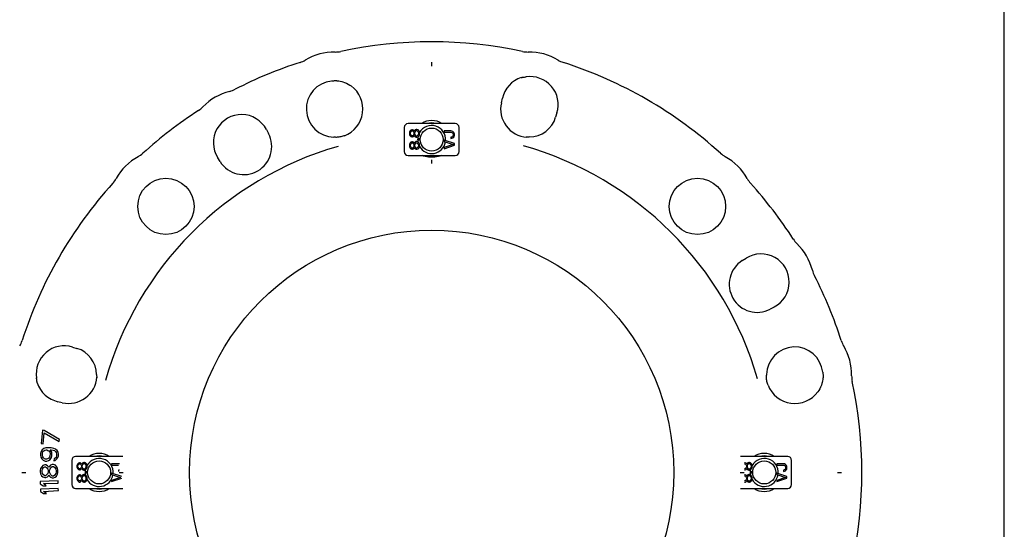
# Model space of a CAD drawing. Header units: inches. Extents: x 0 to 22, y 0 to 17.
# Tile 9 of 10: x 14.4 to 22, y 5.3 to 9.3. Entities that reach past the tile are written whole.
import ezdxf

# ---------------------------------------------------------------- set-up
doc = ezdxf.new("R2010")
doc.units = ezdxf.units.IN
doc.header["$LTSCALE"] = 1.21
doc.header["$MEASUREMENT"] = 0
doc.layers.get('0').update_dxf_attribs({"linetype": 'CONTINUOUS'})

msp = doc.modelspace()

# ---------------------------------------------------------------- linework, layer by layer
at = {"color": 7, "linetype": 'CONTINUOUS'}
for p, q in [((22, 0), (22, 17)), ((17.5765, 8.9157), (17.5765, 8.945)), ((18.2672, 8.8265), (18.27, 8.8271)), ((18.2672, 8.8265), (18.2672, 8.8265)), ((18.279, 8.829), (18.279, 8.829)), ((18.3012, 8.8319), (18.3053, 8.8324)), ((16.8039, 8.8002), (16.809, 8.8009)), ((16.8087, 8.8009), (16.809, 8.8009)), ((16.8215, 8.8027), (16.8255, 8.8032)), ((16.8238, 8.803), (16.8277, 8.8031)), ((16.8404, 8.803), (16.8404, 8.803)), ((18.1146, 8.6331), (18.1223, 8.6667)), ((18.5444, 8.5537), (18.5342, 8.5208)), ((17.7586, 8.4717), (17.3944, 8.4717)), ((16.2998, 8.4259), (16.3159, 8.3954)), ((17.3649, 8.4421), (17.3649, 8.2551)), ((17.4059, 8.4077), (17.4043, 8.3995)), ((17.4043, 8.3995), (17.4043, 8.393)), ((17.4043, 8.393), (17.4059, 8.3848)), ((17.411, 8.4159), (17.4059, 8.4077)), ((17.4059, 8.3848), (17.411, 8.3766)), ((17.416, 8.4208), (17.411, 8.4159)), ((17.411, 8.3766), (17.416, 8.3716)), ((17.4126, 8.3995), (17.4143, 8.4061)), ((17.4126, 8.393), (17.4126, 8.3995)), ((17.4143, 8.3864), (17.4126, 8.393)), ((17.4143, 8.4061), (17.4193, 8.4126)), ((17.4193, 8.3798), (17.4143, 8.3864)), ((17.4244, 8.4241), (17.416, 8.4208)), ((17.416, 8.3716), (17.4244, 8.3684)), ((17.4193, 8.4126), (17.4244, 8.4159)), ((17.4244, 8.3766), (17.4193, 8.3798)), ((17.4294, 8.4241), (17.4244, 8.4241)), ((17.4244, 8.4159), (17.4277, 8.4159)), ((17.4277, 8.3766), (17.4244, 8.3766)), ((17.4244, 8.3684), (17.4294, 8.3684)), ((17.4277, 8.4159), (17.4327, 8.4126)), ((17.4327, 8.3798), (17.4277, 8.3766)), ((17.4361, 8.4208), (17.4294, 8.4241)), ((17.4294, 8.3684), (17.4361, 8.3716)), ((17.4327, 8.4126), (17.4378, 8.4061)), ((17.4378, 8.3864), (17.4327, 8.3798)), ((17.4411, 8.4159), (17.4361, 8.4208)), ((17.4361, 8.3716), (17.4411, 8.3766)), ((17.4378, 8.4061), (17.4395, 8.3995)), ((17.4395, 8.393), (17.4378, 8.3864)), ((17.4395, 8.3995), (17.4395, 8.393)), ((17.4428, 8.4126), (17.4411, 8.4159)), ((17.4411, 8.3766), (17.4428, 8.3798)), ((17.4445, 8.4159), (17.4428, 8.4126)), ((17.4428, 8.3798), (17.4445, 8.3766)), ((17.4495, 8.4225), (17.4445, 8.4159)), ((17.4445, 8.3766), (17.4495, 8.37)), ((17.4462, 8.3995), (17.4478, 8.4061)), ((17.4462, 8.393), (17.4462, 8.3995)), ((17.4478, 8.3864), (17.4462, 8.393)), ((17.4478, 8.4061), (17.4512, 8.4126)), ((17.4512, 8.3798), (17.4478, 8.3864)), ((17.4579, 8.4258), (17.4495, 8.4225)), ((17.4495, 8.37), (17.4579, 8.3667)), ((17.4512, 8.4126), (17.4579, 8.4176)), ((17.4579, 8.3749), (17.4512, 8.3798)), ((17.4629, 8.4258), (17.4579, 8.4258)), ((17.4579, 8.4176), (17.4629, 8.4176)), ((17.4629, 8.3749), (17.4579, 8.3749)), ((17.4579, 8.3667), (17.4629, 8.3667)), ((17.4713, 8.4225), (17.4629, 8.4258)), ((17.4629, 8.4176), (17.4696, 8.4126)), ((17.4696, 8.3798), (17.4629, 8.3749)), ((17.4629, 8.3667), (17.4713, 8.37)), ((17.4696, 8.4126), (17.473, 8.4061)), ((17.473, 8.3864), (17.4696, 8.3798)), ((17.4763, 8.4176), (17.4713, 8.4225)), ((17.4713, 8.37), (17.4763, 8.3749)), ((17.473, 8.4061), (17.4746, 8.3995)), ((17.4746, 8.393), (17.473, 8.3864)), ((17.4746, 8.3995), (17.4746, 8.393)), ((17.4813, 8.4094), (17.4763, 8.4176)), ((17.4763, 8.3749), (17.4813, 8.3831)), ((17.483, 8.4012), (17.4813, 8.4094)), ((17.4813, 8.3831), (17.483, 8.3913)), ((17.483, 8.3913), (17.483, 8.4012)), ((17.673, 8.4155), (17.673, 8.4057)), ((17.7249, 8.4155), (17.673, 8.4155)), ((17.673, 8.4057), (17.7249, 8.4057)), ((17.7333, 8.4139), (17.7249, 8.4155)), ((17.7249, 8.4057), (17.7316, 8.404)), ((17.7316, 8.3679), (17.7249, 8.3663)), ((17.7316, 8.404), (17.7366, 8.4007)), ((17.7366, 8.3712), (17.7316, 8.3679)), ((17.74, 8.4106), (17.7333, 8.4139)), ((17.7366, 8.4007), (17.74, 8.3958)), ((17.74, 8.3761), (17.7366, 8.3712)), ((17.7467, 8.404), (17.74, 8.4106)), ((17.74, 8.3958), (17.7417, 8.3893)), ((17.7417, 8.3827), (17.74, 8.3761)), ((17.74, 8.3614), (17.7467, 8.3679)), ((17.7417, 8.3893), (17.7417, 8.3827)), ((17.75, 8.3975), (17.7467, 8.404)), ((17.7467, 8.3679), (17.75, 8.3745)), ((17.7517, 8.3893), (17.75, 8.3975)), ((17.75, 8.3745), (17.7517, 8.3827)), ((17.7517, 8.3827), (17.7517, 8.3893)), ((17.7881, 8.2551), (17.7881, 8.4421)), ((18.3223, 8.3678), (18.3222, 8.3678)), ((16.8302, 8.3667), (16.8301, 8.3667)), ((16.8342, 8.366), (16.8302, 8.3667)), ((16.8398, 8.3655), (16.8378, 8.3655)), ((16.8474, 8.366), (16.8398, 8.3655)), ((16.842, 8.365), (16.8419, 8.365)), ((16.8528, 8.3665), (16.8474, 8.366)), ((17.4059, 8.3142), (17.4043, 8.306)), ((17.4043, 8.306), (17.4043, 8.2995)), ((17.4043, 8.2995), (17.4059, 8.2913)), ((17.411, 8.3224), (17.4059, 8.3142)), ((17.4059, 8.2913), (17.411, 8.2831)), ((17.416, 8.3273), (17.411, 8.3224)), ((17.4126, 8.306), (17.4143, 8.3126)), ((17.4126, 8.2995), (17.4126, 8.306)), ((17.4143, 8.2929), (17.4126, 8.2995)), ((17.4143, 8.3126), (17.4193, 8.3191)), ((17.4193, 8.2863), (17.4143, 8.2929)), ((17.4244, 8.3306), (17.416, 8.3273)), ((17.4193, 8.3191), (17.4244, 8.3224)), ((17.4294, 8.3306), (17.4244, 8.3306)), ((17.4244, 8.3224), (17.4277, 8.3224)), ((17.4277, 8.3224), (17.4327, 8.3191)), ((17.4361, 8.3273), (17.4294, 8.3306)), ((17.4327, 8.3191), (17.4378, 8.3126)), ((17.4378, 8.2929), (17.4327, 8.2863)), ((17.4411, 8.3224), (17.4361, 8.3273)), ((17.4378, 8.3126), (17.4395, 8.306)), ((17.4395, 8.2995), (17.4378, 8.2929)), ((17.4395, 8.306), (17.4395, 8.2995)), ((17.4428, 8.3191), (17.4411, 8.3224)), ((17.4445, 8.3224), (17.4428, 8.3191)), ((17.4495, 8.329), (17.4445, 8.3224)), ((17.4462, 8.306), (17.4478, 8.3126)), ((17.4462, 8.2995), (17.4462, 8.306)), ((17.4478, 8.2929), (17.4462, 8.2995)), ((17.4478, 8.3126), (17.4512, 8.3191)), ((17.4512, 8.2863), (17.4478, 8.2929)), ((17.4579, 8.3323), (17.4495, 8.329)), ((17.4512, 8.3191), (17.4579, 8.3241)), ((17.4629, 8.3323), (17.4579, 8.3323)), ((17.4579, 8.3241), (17.4629, 8.3241)), ((17.4713, 8.329), (17.4629, 8.3323)), ((17.4629, 8.3241), (17.4696, 8.3191)), ((17.4696, 8.3191), (17.473, 8.3126)), ((17.473, 8.2929), (17.4696, 8.2863)), ((17.4763, 8.3241), (17.4713, 8.329)), ((17.473, 8.3126), (17.4746, 8.306)), ((17.4746, 8.2995), (17.473, 8.2929)), ((17.4746, 8.3536), (17.4746, 8.3454)), ((17.483, 8.3536), (17.4746, 8.3536)), ((17.4746, 8.3454), (17.483, 8.3454)), ((17.4746, 8.306), (17.4746, 8.2995)), ((17.4813, 8.3159), (17.4763, 8.3241)), ((17.483, 8.3077), (17.4813, 8.3159)), ((17.4813, 8.2896), (17.483, 8.2978)), ((17.483, 8.3454), (17.483, 8.3536)), ((17.483, 8.2978), (17.483, 8.3077)), ((17.673, 8.3433), (17.673, 8.3335)), ((17.7517, 8.3171), (17.673, 8.3433)), ((17.673, 8.3335), (17.7417, 8.3105)), ((17.7417, 8.3105), (17.673, 8.2876)), ((17.673, 8.2777), (17.7517, 8.304)), ((17.7249, 8.3663), (17.7249, 8.3564)), ((17.7249, 8.3564), (17.7333, 8.3581)), ((17.7333, 8.3581), (17.74, 8.3614)), ((17.7517, 8.304), (17.7517, 8.3171)), ((18.3115, 8.3662), (18.3073, 8.3658)), ((18.3073, 8.3658), (18.3073, 8.3658)), ((17.3944, 8.2256), (17.7586, 8.2256)), ((17.411, 8.2831), (17.416, 8.2781)), ((17.416, 8.2781), (17.4244, 8.2748)), ((17.4244, 8.2831), (17.4193, 8.2863)), ((17.4277, 8.2831), (17.4244, 8.2831)), ((17.4244, 8.2748), (17.4294, 8.2748)), ((17.4327, 8.2863), (17.4277, 8.2831)), ((17.4294, 8.2748), (17.4361, 8.2781)), ((17.4361, 8.2781), (17.4411, 8.2831)), ((17.4411, 8.2831), (17.4428, 8.2863)), ((17.4428, 8.2863), (17.4445, 8.2831)), ((17.4445, 8.2831), (17.4495, 8.2765)), ((17.4495, 8.2765), (17.4579, 8.2732)), ((17.4579, 8.2814), (17.4512, 8.2863)), ((17.4629, 8.2814), (17.4579, 8.2814)), ((17.4579, 8.2732), (17.4629, 8.2732)), ((17.4696, 8.2863), (17.4629, 8.2814)), ((17.4629, 8.2732), (17.4713, 8.2765)), ((17.4713, 8.2765), (17.4763, 8.2814)), ((17.4763, 8.2814), (17.4813, 8.2896)), ((17.673, 8.2876), (17.673, 8.2777)), ((15.9416, 8.1793), (15.9233, 8.2085)), ((17.5765, 8.1636), (17.5765, 8.1929)), ((19.9761, 7.4147), (20.0052, 7.433)), ((20.2226, 7.0564), (20.1922, 7.0403)), ((14.8025, 6.7476), (14.8354, 6.7374)), ((20.597, 6.5524), (20.5977, 6.5473)), ((20.5976, 6.5476), (20.5977, 6.5473)), ((14.5244, 6.5044), (14.5239, 6.5086)), ((14.5273, 6.4822), (14.5273, 6.4822)), ((14.5298, 6.4704), (14.5291, 6.4732)), ((14.5298, 6.4704), (14.5298, 6.4704)), ((14.9884, 6.5255), (14.9885, 6.5254)), ((14.99, 6.5147), (14.9905, 6.5105)), ((14.9905, 6.5105), (14.9905, 6.5105)), ((20.1617, 6.5143), (20.1618, 6.5144)), ((20.1623, 6.5165), (20.1623, 6.5184)), ((20.1628, 6.5089), (20.1623, 6.5165)), ((20.1628, 6.522), (20.1634, 6.526)), ((20.1633, 6.5035), (20.1628, 6.5089)), ((20.1634, 6.526), (20.1635, 6.5262)), ((20.5995, 6.5347), (20.6, 6.5307)), ((20.5998, 6.5324), (20.5999, 6.5285)), ((20.5998, 6.5158), (20.5998, 6.5158)), ((14.7231, 6.3179), (14.6896, 6.3255)), ((14.569, 6.1049), (14.5596, 6.0019)), ((14.5836, 6.1035), (14.569, 6.1049)), ((14.5742, 6.0006), (14.582, 6.0864)), ((14.582, 6.0864), (14.6995, 6.0181)), ((14.701, 6.0352), (14.5836, 6.1035)), ((14.6995, 6.0181), (14.701, 6.0352)), ((14.5591, 5.9413), (14.5555, 5.9271)), ((14.5686, 5.9553), (14.5591, 5.9413)), ((14.5596, 6.0019), (14.5742, 6.0006)), ((14.5807, 5.9633), (14.5686, 5.9553)), ((14.5703, 5.9293), (14.5736, 5.9378)), ((14.5736, 5.9378), (14.5799, 5.9461)), ((14.5799, 5.9461), (14.5889, 5.9514)), ((14.5956, 5.9684), (14.5807, 5.9633)), ((14.5889, 5.9514), (14.5978, 5.9539)), ((14.6162, 5.9703), (14.5956, 5.9684)), ((14.5978, 5.9539), (14.6037, 5.9536)), ((14.6037, 5.9536), (14.6124, 5.9503)), ((14.6124, 5.9503), (14.6209, 5.9442)), ((14.6367, 5.9693), (14.6162, 5.9703)), ((14.6209, 5.9442), (14.6263, 5.9353)), ((14.6263, 5.9353), (14.6289, 5.9266)), ((14.6411, 5.9375), (14.6302, 5.9552)), ((14.6302, 5.9552), (14.6361, 5.955)), ((14.6361, 5.955), (14.6535, 5.9513)), ((14.6571, 5.9655), (14.6367, 5.9693)), ((14.6434, 5.923), (14.6411, 5.9375)), ((14.6535, 5.9513), (14.6621, 5.948)), ((14.6715, 5.9591), (14.6571, 5.9655)), ((14.6621, 5.948), (14.6707, 5.9418)), ((14.6707, 5.9418), (14.6761, 5.933)), ((14.6828, 5.9499), (14.6715, 5.9591)), ((14.6761, 5.933), (14.6786, 5.9242)), ((14.6909, 5.9351), (14.6828, 5.9499)), ((14.6931, 5.9207), (14.6909, 5.9351)), ((14.5555, 5.9271), (14.5548, 5.9128)), ((14.5548, 5.9128), (14.5571, 5.8983)), ((14.5571, 5.8983), (14.5652, 5.8836)), ((14.5652, 5.8836), (14.5765, 5.8744)), ((14.5693, 5.9092), (14.5703, 5.9293)), ((14.5719, 5.9005), (14.5693, 5.9092)), ((14.5773, 5.8916), (14.5719, 5.9005)), ((14.5765, 5.8744), (14.5909, 5.868)), ((14.5858, 5.8855), (14.5773, 5.8916)), ((14.5945, 5.8822), (14.5858, 5.8855)), ((14.5909, 5.868), (14.6026, 5.8674)), ((14.6003, 5.8819), (14.5945, 5.8822)), ((14.6093, 5.8844), (14.6003, 5.8819)), ((14.6026, 5.8674), (14.6175, 5.8725)), ((14.6183, 5.8897), (14.6093, 5.8844)), ((14.6175, 5.8725), (14.6296, 5.8805)), ((14.6246, 5.898), (14.6183, 5.8897)), ((14.6279, 5.9065), (14.6246, 5.898)), ((14.6289, 5.9266), (14.6279, 5.9065)), ((14.6296, 5.8805), (14.6391, 5.8945)), ((14.6391, 5.8945), (14.6427, 5.9087)), ((14.6427, 5.9087), (14.6434, 5.923)), ((14.6592, 5.8849), (14.6585, 5.8706)), ((14.6585, 5.8706), (14.6674, 5.873)), ((14.6682, 5.8902), (14.6592, 5.8849)), ((14.6674, 5.873), (14.6795, 5.8811)), ((14.6745, 5.8986), (14.6682, 5.8902)), ((14.6778, 5.907), (14.6745, 5.8986)), ((14.6786, 5.9242), (14.6778, 5.907)), ((14.6795, 5.8811), (14.689, 5.895)), ((14.689, 5.895), (14.6926, 5.9092)), ((14.6926, 5.9092), (14.6931, 5.9207)), ((14.796, 5.8732), (14.796, 5.6862)), ((15.1897, 5.9028), (14.8255, 5.9028)), ((14.889, 5.8569), (14.8806, 5.8536)), ((14.894, 5.8569), (14.889, 5.8569)), ((14.9024, 5.8536), (14.894, 5.8569)), ((20.3275, 5.9028), (19.9633, 5.9028)), ((20.0268, 5.8569), (20.0184, 5.8536)), ((20.0318, 5.8569), (20.0268, 5.8569)), ((20.0402, 5.8536), (20.0318, 5.8569)), ((20.357, 5.6862), (20.357, 5.8732)), ((14.5549, 5.8092), (14.5519, 5.7948)), ((14.5519, 5.7948), (14.5519, 5.7834)), ((14.5519, 5.7834), (14.5548, 5.769)), ((14.5638, 5.8235), (14.5549, 5.8092)), ((14.5726, 5.8321), (14.5638, 5.8235)), ((14.5666, 5.7948), (14.5696, 5.8063)), ((14.5666, 5.7833), (14.5666, 5.7948)), ((14.5695, 5.7718), (14.5666, 5.7833)), ((14.5696, 5.8063), (14.5784, 5.8177)), ((14.5873, 5.8378), (14.5726, 5.8321)), ((14.5784, 5.8177), (14.5872, 5.8234)), ((14.5872, 5.8234), (14.5931, 5.8234)), ((14.5961, 5.8378), (14.5873, 5.8378)), ((14.5931, 5.8234), (14.6019, 5.8177)), ((14.6078, 5.832), (14.5961, 5.8378)), ((14.6019, 5.8177), (14.6106, 5.8061)), ((14.6165, 5.8234), (14.6078, 5.832)), ((14.6135, 5.7832), (14.6105, 5.7717)), ((14.6106, 5.8061), (14.6135, 5.7947)), ((14.6135, 5.7947), (14.6135, 5.7832)), ((14.6194, 5.8176), (14.6165, 5.8234)), ((14.6224, 5.8233), (14.6194, 5.8176)), ((14.6312, 5.8348), (14.6224, 5.8233)), ((14.6252, 5.7946), (14.6282, 5.8061)), ((14.6252, 5.7831), (14.6252, 5.7946)), ((14.6281, 5.7716), (14.6252, 5.7831)), ((14.6282, 5.8061), (14.6341, 5.8176)), ((14.6459, 5.8405), (14.6312, 5.8348)), ((14.6341, 5.8176), (14.6459, 5.8261)), ((14.6547, 5.8405), (14.6459, 5.8405)), ((14.6459, 5.8261), (14.6547, 5.8261)), ((14.6693, 5.8347), (14.6547, 5.8405)), ((14.6547, 5.8261), (14.6664, 5.8175)), ((14.6664, 5.8175), (14.6722, 5.806)), ((14.6781, 5.826), (14.6693, 5.8347)), ((14.675, 5.783), (14.6721, 5.7715)), ((14.6722, 5.806), (14.6751, 5.7945)), ((14.6751, 5.7945), (14.675, 5.783)), ((14.6869, 5.8116), (14.6781, 5.826)), ((14.6897, 5.7973), (14.6869, 5.8116)), ((14.6897, 5.7801), (14.6897, 5.7973)), ((14.837, 5.8388), (14.8354, 5.8306)), ((14.8354, 5.8306), (14.8354, 5.8241)), ((14.8354, 5.8241), (14.837, 5.8159)), ((14.8421, 5.847), (14.837, 5.8388)), ((14.837, 5.8159), (14.8421, 5.8077)), ((14.8471, 5.8519), (14.8421, 5.847)), ((14.8421, 5.8077), (14.8471, 5.8027)), ((14.8437, 5.8306), (14.8454, 5.8372)), ((14.8437, 5.8241), (14.8437, 5.8306)), ((14.8454, 5.8175), (14.8437, 5.8241)), ((14.8454, 5.8372), (14.8504, 5.8437)), ((14.8504, 5.8109), (14.8454, 5.8175)), ((14.8555, 5.8552), (14.8471, 5.8519)), ((14.8471, 5.8027), (14.8555, 5.7995)), ((14.8504, 5.8437), (14.8555, 5.847)), ((14.8555, 5.8077), (14.8504, 5.8109)), ((14.8605, 5.8552), (14.8555, 5.8552)), ((14.8555, 5.847), (14.8588, 5.847)), ((14.8588, 5.8077), (14.8555, 5.8077)), ((14.8555, 5.7995), (14.8605, 5.7995)), ((14.8588, 5.847), (14.8639, 5.8437)), ((14.8639, 5.8109), (14.8588, 5.8077)), ((14.8672, 5.8519), (14.8605, 5.8552)), ((14.8605, 5.7995), (14.8672, 5.8027)), ((14.8639, 5.8437), (14.8689, 5.8372)), ((14.8689, 5.8175), (14.8639, 5.8109)), ((14.8722, 5.847), (14.8672, 5.8519)), ((14.8672, 5.8027), (14.8722, 5.8077)), ((14.8689, 5.8372), (14.8706, 5.8306)), ((14.8706, 5.8241), (14.8689, 5.8175)), ((14.8706, 5.8306), (14.8706, 5.8241)), ((14.8739, 5.8437), (14.8722, 5.847)), ((14.8722, 5.8077), (14.8739, 5.8109)), ((14.8756, 5.847), (14.8739, 5.8437)), ((14.8739, 5.8109), (14.8756, 5.8077)), ((14.8806, 5.8536), (14.8756, 5.847)), ((14.8756, 5.8077), (14.8806, 5.8011)), ((14.8773, 5.8306), (14.8789, 5.8372)), ((14.8773, 5.8241), (14.8773, 5.8306)), ((14.8789, 5.8175), (14.8773, 5.8241)), ((14.8789, 5.8372), (14.8823, 5.8437)), ((14.8823, 5.8109), (14.8789, 5.8175)), ((14.8806, 5.8011), (14.889, 5.7978)), ((14.8823, 5.8437), (14.889, 5.8487)), ((14.889, 5.806), (14.8823, 5.8109)), ((14.889, 5.8487), (14.894, 5.8487)), ((14.894, 5.806), (14.889, 5.806)), ((14.889, 5.7978), (14.894, 5.7978)), ((14.894, 5.8487), (14.9007, 5.8437)), ((14.9007, 5.8109), (14.894, 5.806)), ((14.894, 5.7978), (14.9024, 5.8011)), ((14.9007, 5.8437), (14.9041, 5.8372)), ((14.9041, 5.8175), (14.9007, 5.8109)), ((14.9074, 5.8487), (14.9024, 5.8536)), ((14.9024, 5.8011), (14.9074, 5.806)), ((14.9041, 5.8372), (14.9057, 5.8306)), ((14.9057, 5.8241), (14.9041, 5.8175)), ((14.9057, 5.8306), (14.9057, 5.8241)), ((14.9057, 5.7847), (14.9057, 5.7765)), ((14.9141, 5.7847), (14.9057, 5.7847)), ((14.9124, 5.8405), (14.9074, 5.8487)), ((14.9074, 5.806), (14.9124, 5.8142)), ((14.9141, 5.8323), (14.9124, 5.8405)), ((14.9124, 5.8142), (14.9141, 5.8224)), ((14.9141, 5.8224), (14.9141, 5.8323)), ((14.9141, 5.7765), (14.9141, 5.7847)), ((15.1041, 5.8466), (15.1041, 5.8368)), ((15.156, 5.8466), (15.1041, 5.8466)), ((15.1041, 5.8368), (15.156, 5.8368)), ((15.1644, 5.845), (15.156, 5.8466)), ((15.1627, 5.799), (15.156, 5.7974)), ((15.156, 5.7974), (15.156, 5.7876)), ((19.9983, 5.8552), (19.9933, 5.8552)), ((19.9933, 5.847), (19.9966, 5.847)), ((19.9966, 5.8077), (19.9933, 5.8077)), ((19.9933, 5.7995), (19.9983, 5.7995)), ((19.9966, 5.847), (20.0016, 5.8437)), ((20.0016, 5.8109), (19.9966, 5.8077)), ((20.005, 5.8519), (19.9983, 5.8552)), ((19.9983, 5.7995), (20.005, 5.8027)), ((20.0016, 5.8437), (20.0067, 5.8372)), ((20.0067, 5.8175), (20.0016, 5.8109)), ((20.01, 5.847), (20.005, 5.8519)), ((20.005, 5.8027), (20.01, 5.8077)), ((20.0067, 5.8372), (20.0083, 5.8306)), ((20.0083, 5.8241), (20.0067, 5.8175)), ((20.0083, 5.8306), (20.0083, 5.8241)), ((20.0117, 5.8437), (20.01, 5.847)), ((20.01, 5.8077), (20.0117, 5.8109)), ((20.0134, 5.847), (20.0117, 5.8437)), ((20.0117, 5.8109), (20.0134, 5.8077)), ((20.0184, 5.8536), (20.0134, 5.847)), ((20.0134, 5.8077), (20.0184, 5.8011)), ((20.015, 5.8306), (20.0167, 5.8372)), ((20.015, 5.8241), (20.015, 5.8306)), ((20.0167, 5.8175), (20.015, 5.8241)), ((20.0167, 5.8372), (20.0201, 5.8437)), ((20.0201, 5.8109), (20.0167, 5.8175)), ((20.0184, 5.8011), (20.0268, 5.7978)), ((20.0201, 5.8437), (20.0268, 5.8487)), ((20.0268, 5.806), (20.0201, 5.8109)), ((20.0268, 5.8487), (20.0318, 5.8487)), ((20.0318, 5.806), (20.0268, 5.806)), ((20.0268, 5.7978), (20.0318, 5.7978)), ((20.0318, 5.8487), (20.0385, 5.8437)), ((20.0385, 5.8109), (20.0318, 5.806)), ((20.0318, 5.7978), (20.0402, 5.8011)), ((20.0385, 5.8437), (20.0419, 5.8372)), ((20.0419, 5.8175), (20.0385, 5.8109)), ((20.0452, 5.8487), (20.0402, 5.8536)), ((20.0402, 5.8011), (20.0452, 5.806)), ((20.0419, 5.8372), (20.0435, 5.8306)), ((20.0435, 5.8241), (20.0419, 5.8175)), ((20.0435, 5.8306), (20.0435, 5.8241)), ((20.0519, 5.7847), (20.0435, 5.7847)), ((20.0435, 5.7847), (20.0435, 5.7765)), ((20.0502, 5.8405), (20.0452, 5.8487)), ((20.0452, 5.806), (20.0502, 5.8142)), ((20.0519, 5.8323), (20.0502, 5.8405)), ((20.0502, 5.8142), (20.0519, 5.8224)), ((20.0519, 5.8224), (20.0519, 5.8323)), ((20.0519, 5.7765), (20.0519, 5.7847)), ((20.2938, 5.8466), (20.2419, 5.8466)), ((20.2419, 5.8466), (20.2419, 5.8368)), ((20.2419, 5.8368), (20.2938, 5.8368)), ((20.3022, 5.845), (20.2938, 5.8466)), ((20.2938, 5.8368), (20.3005, 5.8351)), ((20.3005, 5.799), (20.2938, 5.7974)), ((20.2938, 5.7974), (20.2938, 5.7876)), ((20.2938, 5.7876), (20.3022, 5.7892)), ((20.3005, 5.8351), (20.3055, 5.8318)), ((20.3055, 5.8023), (20.3005, 5.799)), ((20.3089, 5.8417), (20.3022, 5.845)), ((20.3022, 5.7892), (20.3089, 5.7925)), ((20.3055, 5.8318), (20.3089, 5.8269)), ((20.3089, 5.8072), (20.3055, 5.8023)), ((20.3156, 5.8351), (20.3089, 5.8417)), ((20.3089, 5.8269), (20.3106, 5.8204)), ((20.3106, 5.8138), (20.3089, 5.8072)), ((20.3089, 5.7925), (20.3156, 5.799)), ((20.3106, 5.8204), (20.3106, 5.8138)), ((20.3189, 5.8286), (20.3156, 5.8351)), ((20.3156, 5.799), (20.3189, 5.8056)), ((20.3206, 5.8204), (20.3189, 5.8286)), ((20.3189, 5.8056), (20.3206, 5.8138)), ((20.3206, 5.8138), (20.3206, 5.8204)), ((14.4112, 5.7797), (14.4406, 5.7797)), ((14.6904, 5.714), (14.5527, 5.7101)), ((14.5527, 5.7101), (14.5532, 5.6929)), ((14.5548, 5.769), (14.5635, 5.7546)), ((14.5635, 5.7546), (14.5723, 5.746)), ((14.5782, 5.7603), (14.5695, 5.7718)), ((14.5723, 5.746), (14.587, 5.7402)), ((14.587, 5.7545), (14.5782, 5.7603)), ((14.5929, 5.7545), (14.587, 5.7545)), ((14.587, 5.7402), (14.5958, 5.7402)), ((14.6017, 5.7602), (14.5929, 5.7545)), ((14.5958, 5.7402), (14.6075, 5.7459)), ((14.6105, 5.7717), (14.6017, 5.7602)), ((14.6075, 5.7459), (14.6163, 5.7545)), ((14.6163, 5.7545), (14.6193, 5.7602)), ((14.6193, 5.7602), (14.6222, 5.7544)), ((14.6222, 5.7544), (14.6309, 5.7429)), ((14.6339, 5.7601), (14.6281, 5.7716)), ((14.6309, 5.7429), (14.6456, 5.7371)), ((14.6456, 5.7515), (14.6339, 5.7601)), ((14.6544, 5.7515), (14.6456, 5.7515)), ((14.6456, 5.7371), (14.6544, 5.7371)), ((14.6662, 5.76), (14.6544, 5.7515)), ((14.6544, 5.7371), (14.6691, 5.7428)), ((14.6721, 5.7715), (14.6662, 5.76)), ((14.6691, 5.7428), (14.6779, 5.7514)), ((14.6779, 5.7514), (14.6867, 5.7657)), ((14.6867, 5.7657), (14.6897, 5.7801)), ((14.6909, 5.6968), (14.6904, 5.714)), ((14.837, 5.7453), (14.8354, 5.7371)), ((14.8354, 5.7371), (14.8354, 5.7306)), ((14.8354, 5.7306), (14.837, 5.7224)), ((14.8421, 5.7535), (14.837, 5.7453)), ((14.837, 5.7224), (14.8421, 5.7142)), ((14.8471, 5.7584), (14.8421, 5.7535)), ((14.8421, 5.7142), (14.8471, 5.7092)), ((14.8437, 5.7371), (14.8454, 5.7437)), ((14.8437, 5.7306), (14.8437, 5.7371)), ((14.8454, 5.724), (14.8437, 5.7306)), ((14.8454, 5.7437), (14.8504, 5.7502)), ((14.8504, 5.7174), (14.8454, 5.724)), ((14.8555, 5.7617), (14.8471, 5.7584)), ((14.8471, 5.7092), (14.8555, 5.706)), ((14.8504, 5.7502), (14.8555, 5.7535)), ((14.8555, 5.7142), (14.8504, 5.7174)), ((14.8605, 5.7617), (14.8555, 5.7617)), ((14.8555, 5.7535), (14.8588, 5.7535)), ((14.8588, 5.7142), (14.8555, 5.7142)), ((14.8555, 5.706), (14.8605, 5.706)), ((14.8588, 5.7535), (14.8639, 5.7502)), ((14.8639, 5.7174), (14.8588, 5.7142)), ((14.8672, 5.7584), (14.8605, 5.7617)), ((14.8605, 5.706), (14.8672, 5.7092)), ((14.8639, 5.7502), (14.8689, 5.7437)), ((14.8689, 5.724), (14.8639, 5.7174)), ((14.8722, 5.7535), (14.8672, 5.7584)), ((14.8672, 5.7092), (14.8722, 5.7142)), ((14.8689, 5.7437), (14.8706, 5.7371)), ((14.8706, 5.7306), (14.8689, 5.724)), ((14.8706, 5.7371), (14.8706, 5.7306)), ((14.8739, 5.7502), (14.8722, 5.7535)), ((14.8722, 5.7142), (14.8739, 5.7174)), ((14.8756, 5.7535), (14.8739, 5.7502)), ((14.8739, 5.7174), (14.8756, 5.7142)), ((14.8806, 5.7601), (14.8756, 5.7535)), ((14.8756, 5.7142), (14.8806, 5.7076)), ((14.8773, 5.7371), (14.8789, 5.7437)), ((14.8773, 5.7306), (14.8773, 5.7371)), ((14.8789, 5.724), (14.8773, 5.7306)), ((14.8789, 5.7437), (14.8823, 5.7502)), ((14.8823, 5.7174), (14.8789, 5.724)), ((14.889, 5.7634), (14.8806, 5.7601)), ((14.8806, 5.7076), (14.889, 5.7043)), ((14.8823, 5.7502), (14.889, 5.7552)), ((14.889, 5.7125), (14.8823, 5.7174)), ((14.894, 5.7634), (14.889, 5.7634)), ((14.889, 5.7552), (14.894, 5.7552)), ((14.894, 5.7125), (14.889, 5.7125)), ((14.9024, 5.7601), (14.894, 5.7634)), ((14.894, 5.7552), (14.9007, 5.7502)), ((14.9007, 5.7174), (14.894, 5.7125)), ((14.894, 5.7043), (14.9024, 5.7076)), ((14.9007, 5.7502), (14.9041, 5.7437)), ((14.9041, 5.724), (14.9007, 5.7174)), ((14.9074, 5.7552), (14.9024, 5.7601)), ((14.9024, 5.7076), (14.9074, 5.7125)), ((14.9041, 5.7437), (14.9057, 5.7371)), ((14.9057, 5.7306), (14.9041, 5.724)), ((14.9057, 5.7765), (14.9141, 5.7765)), ((14.9057, 5.7371), (14.9057, 5.7306)), ((14.9124, 5.747), (14.9074, 5.7552)), ((14.9074, 5.7125), (14.9124, 5.7207)), ((14.9141, 5.7388), (14.9124, 5.747)), ((14.9124, 5.7207), (14.9141, 5.7289)), ((14.9141, 5.7289), (14.9141, 5.7388)), ((15.1041, 5.7744), (15.1041, 5.7646)), ((15.1828, 5.7482), (15.1041, 5.7744)), ((15.1041, 5.7646), (15.1728, 5.7416)), ((15.1728, 5.7416), (15.1041, 5.7187)), ((15.1041, 5.7088), (15.1828, 5.7351)), ((15.1041, 5.7187), (15.1041, 5.7088)), ((15.1633, 5.7797), (15.1927, 5.7797)), ((19.9603, 5.7797), (19.9897, 5.7797)), ((19.9983, 5.7617), (19.9933, 5.7617)), ((19.9933, 5.7535), (19.9966, 5.7535)), ((19.9966, 5.7142), (19.9933, 5.7142)), ((19.9933, 5.706), (19.9983, 5.706)), ((19.9966, 5.7535), (20.0016, 5.7502)), ((20.0016, 5.7174), (19.9966, 5.7142)), ((20.005, 5.7584), (19.9983, 5.7617)), ((19.9983, 5.706), (20.005, 5.7092)), ((20.0016, 5.7502), (20.0067, 5.7437)), ((20.0067, 5.724), (20.0016, 5.7174)), ((20.01, 5.7535), (20.005, 5.7584)), ((20.005, 5.7092), (20.01, 5.7142)), ((20.0067, 5.7437), (20.0083, 5.7371)), ((20.0083, 5.7306), (20.0067, 5.724)), ((20.0083, 5.7371), (20.0083, 5.7306)), ((20.0117, 5.7502), (20.01, 5.7535)), ((20.01, 5.7142), (20.0117, 5.7174)), ((20.0134, 5.7535), (20.0117, 5.7502)), ((20.0117, 5.7174), (20.0134, 5.7142)), ((20.0184, 5.7601), (20.0134, 5.7535)), ((20.0134, 5.7142), (20.0184, 5.7076)), ((20.015, 5.7371), (20.0167, 5.7437)), ((20.015, 5.7306), (20.015, 5.7371)), ((20.0167, 5.724), (20.015, 5.7306)), ((20.0167, 5.7437), (20.0201, 5.7502)), ((20.0201, 5.7174), (20.0167, 5.724)), ((20.0268, 5.7634), (20.0184, 5.7601)), ((20.0184, 5.7076), (20.0268, 5.7043)), ((20.0201, 5.7502), (20.0268, 5.7552)), ((20.0268, 5.7125), (20.0201, 5.7174)), ((20.0318, 5.7634), (20.0268, 5.7634)), ((20.0268, 5.7552), (20.0318, 5.7552)), ((20.0318, 5.7125), (20.0268, 5.7125)), ((20.0402, 5.7601), (20.0318, 5.7634)), ((20.0318, 5.7552), (20.0385, 5.7502)), ((20.0385, 5.7174), (20.0318, 5.7125)), ((20.0318, 5.7043), (20.0402, 5.7076)), ((20.0385, 5.7502), (20.0419, 5.7437)), ((20.0419, 5.724), (20.0385, 5.7174)), ((20.0452, 5.7552), (20.0402, 5.7601)), ((20.0402, 5.7076), (20.0452, 5.7125)), ((20.0419, 5.7437), (20.0435, 5.7371)), ((20.0435, 5.7306), (20.0419, 5.724)), ((20.0435, 5.7765), (20.0519, 5.7765)), ((20.0435, 5.7371), (20.0435, 5.7306)), ((20.0502, 5.747), (20.0452, 5.7552)), ((20.0452, 5.7125), (20.0502, 5.7207)), ((20.0519, 5.7388), (20.0502, 5.747)), ((20.0502, 5.7207), (20.0519, 5.7289)), ((20.0519, 5.7289), (20.0519, 5.7388)), ((20.3206, 5.7482), (20.2419, 5.7744)), ((20.2419, 5.7744), (20.2419, 5.7646)), ((20.2419, 5.7646), (20.3106, 5.7416)), ((20.3106, 5.7416), (20.2419, 5.7187)), ((20.2419, 5.7088), (20.3206, 5.7351)), ((20.2419, 5.7187), (20.2419, 5.7088)), ((20.3206, 5.7351), (20.3206, 5.7482)), ((20.7124, 5.7797), (20.7418, 5.7797)), ((14.5532, 5.6929), (14.5742, 5.6762)), ((14.6923, 5.6567), (14.5546, 5.65)), ((14.5546, 5.65), (14.5555, 5.6328)), ((14.5555, 5.6328), (14.5768, 5.6165)), ((14.5742, 5.6762), (14.5976, 5.6769)), ((14.5766, 5.6935), (14.6909, 5.6968)), ((14.5976, 5.6769), (14.5766, 5.6935)), ((14.5789, 5.6339), (14.6931, 5.6395)), ((14.6002, 5.6177), (14.5789, 5.6339)), ((14.6931, 5.6395), (14.6923, 5.6567)), ((14.8255, 5.6567), (15.1897, 5.6567)), ((14.889, 5.7043), (14.894, 5.7043)), ((19.9633, 5.6567), (20.3275, 5.6567)), ((20.0268, 5.7043), (20.0318, 5.7043)), ((14.5768, 5.6165), (14.6002, 5.6177))]:
    msp.add_line(p, q, dxfattribs=at)
for points in [[(18.27, 8.8271), (18.2749, 8.8282), (18.279, 8.829)], [(18.279, 8.829), (18.286, 8.8301), (18.2938, 8.8312), (18.3012, 8.8319)], [(16.8087, 8.8009), (16.8148, 8.8019), (16.8215, 8.8027)], [(16.8277, 8.8031), (16.835, 8.8031), (16.8404, 8.803)], [(16.8404, 8.803), (16.8443, 8.8028), (16.8516, 8.8022), (16.8603, 8.8011), (16.8703, 8.7993), (16.8814, 8.7968), (16.8906, 8.7942)], [(16.8906, 8.7942), (16.9032, 8.7899), (16.9179, 8.7838), (16.9315, 8.777), (16.9441, 8.7695), (16.9543, 8.7625)], [(16.8301, 8.3667), (16.8273, 8.3671), (16.8213, 8.3675)], [(16.9018, 8.378), (16.8974, 8.3764), (16.8895, 8.3739), (16.8818, 8.3717), (16.8741, 8.3699), (16.8665, 8.3684), (16.8591, 8.3672), (16.8528, 8.3665)], [(18.3222, 8.3678), (18.317, 8.367), (18.3115, 8.3662)], [(18.3311, 8.3686), (18.3255, 8.3682), (18.3223, 8.3678)], [(16.8419, 8.365), (16.8386, 8.3654), (16.8342, 8.366)], [(17.5765, 8.2119), (17.5666, 8.2121), (17.5527, 8.2131), (17.5388, 8.2149), (17.5255, 8.2177), (17.5132, 8.2215), (17.503, 8.2256)], [(17.65, 8.2256), (17.6402, 8.2216), (17.6279, 8.2178), (17.6146, 8.215), (17.6008, 8.2131), (17.5868, 8.2121), (17.5765, 8.2119)], [(20.5976, 6.5476), (20.5986, 6.5414), (20.5995, 6.5347)], [(14.5273, 6.4822), (14.5261, 6.4892), (14.5251, 6.497), (14.5244, 6.5044)], [(14.5291, 6.4732), (14.5281, 6.4781), (14.5273, 6.4822)], [(14.9877, 6.5343), (14.988, 6.5287), (14.9884, 6.5255)], [(14.9885, 6.5254), (14.9893, 6.5202), (14.99, 6.5147)], [(20.1618, 6.5144), (20.1622, 6.5176), (20.1628, 6.522)], [(20.1748, 6.4544), (20.1732, 6.4588), (20.1707, 6.4667), (20.1685, 6.4745), (20.1667, 6.4822), (20.1652, 6.4897), (20.164, 6.4971), (20.1633, 6.5035)], [(20.1635, 6.5262), (20.1639, 6.5289), (20.1643, 6.535)], [(20.591, 6.4656), (20.5867, 6.453), (20.5806, 6.4384), (20.5737, 6.4247), (20.5663, 6.4121), (20.5593, 6.4019)], [(20.5998, 6.5158), (20.5996, 6.5119), (20.5989, 6.5047), (20.5978, 6.4959), (20.5961, 6.486), (20.5936, 6.4749), (20.591, 6.4656)], [(20.5999, 6.5285), (20.5999, 6.5213), (20.5998, 6.5158)]]:
    msp.add_lwpolyline(points, dxfattribs=at)
for centre, radius in [((17.5765, 8.3486), 0.0886), ((15.5234, 7.8328), 0.2174), ((19.6296, 7.8328), 0.2174), ((17.5765, 5.7797), 1.8701), ((15.0076, 5.7797), 0.0886), ((20.1454, 5.7797), 0.0886)]:
    msp.add_circle(centre, radius, dxfattribs=at)
for centre, radius, start, end in [((17.5765, 5.7797), 3.3236, 77.8212, 102.1788), ((16.825, 8.5843), 0.4397, 89.27116, 120.72884), ((16.8332, 9.2241), 0.2, 269.27116, 282.1788), ((18.3199, 9.2241), 0.2, 257.8212, 270.72884), ((18.328, 8.5843), 0.4397, 59.27116, 90.72884), ((17.5765, 5.7797), 3.3236, 107.8212, 117.1788), ((16.4981, 9.1343), 0.2, 287.8212, 300.72884), ((18.6549, 9.1343), 0.2, 239.27116, 252.1788), ((17.5765, 5.7797), 3.3236, 47.8212, 72.1788), ((18.3369, 8.6176), 0.2201, 108.26067, 167.12434), ((18.3369, 8.6176), 0.2171, 342.87566, 98.3665), ((16.825, 8.5843), 0.2169, 95.59151, 269.01133), ((16.825, 8.5843), 0.2201, 290.41667, 54.02866), ((16.1247, 8.2943), 0.4397, 104.27116, 135.72884), ((15.967, 8.9143), 0.2, 284.27116, 297.1788), ((15.6666, 8.7409), 0.2, 302.8212, 315.72884), ((18.328, 8.5843), 0.2189, 167.12434, 265.66447), ((17.5765, 5.7797), 3.3236, 122.8212, 132.1788), ((16.1075, 8.3241), 0.2175, 27.88668, 212.11332), ((18.328, 8.5843), 0.2158, 270.82631, 342.87566), ((17.3944, 8.4421), 0.0295, 90, 180), ((17.5765, 8.3486), 0.1083, 355.17245, 150.05337), ((17.5765, 8.3486), 0.1467, 57.12694, 122.87306), ((17.5765, 8.3486), 0.128, 74.34124, 105.65876), ((17.7586, 8.4421), 0.0295, 0, 90), ((16.1247, 8.2943), 0.2163, 212.11332, 27.88668), ((17.5765, 8.3486), 0.1083, 168.82663, 190.17301), ((17.5765, 5.7797), 2.6181, 106.03858, 164.2886), ((17.5765, 8.3486), 0.1083, 209.67084, 350.13014), ((17.5765, 5.7797), 2.6181, 16.03858, 74.2886), ((15.5234, 7.8328), 0.4397, 119.27116, 150.72884), ((15.2106, 8.3909), 0.2, 299.27116, 312.1788), ((17.3944, 8.2551), 0.0295, 180, 270), ((17.5765, 8.3486), 0.128, 254.34124, 285.65876), ((17.7586, 8.2551), 0.0295, 270, 360), ((19.9424, 8.3909), 0.2, 227.8212, 240.72884), ((19.6296, 7.8328), 0.4397, 29.27116, 60.72884), ((17.5765, 5.7797), 3.3236, 137.8212, 162.1788), ((14.9653, 8.1457), 0.2, 317.8212, 330.72884), ((20.1877, 8.1457), 0.2, 209.27116, 222.1788), ((17.5765, 5.7797), 3.3236, 32.8212, 42.1788), ((20.5376, 7.6896), 0.2, 212.8212, 225.72884), ((20.0911, 7.2315), 0.4397, 14.27116, 45.72884), ((20.1209, 7.2487), 0.2175, 297.88668, 122.11332), ((20.0911, 7.2315), 0.2163, 122.11332, 297.88668), ((20.7111, 7.3892), 0.2, 194.27116, 207.1788), ((17.5765, 5.7797), 3.3236, 17.8212, 27.1788), ((14.222, 6.8581), 0.2, 329.27116, 342.1788), ((20.9311, 6.8581), 0.2, 197.8212, 210.72884), ((14.7386, 6.5401), 0.2171, 72.87566, 188.3665), ((14.7719, 6.5312), 0.2158, 0.82631, 72.87566), ((20.3811, 6.5312), 0.2169, 5.59151, 179.01133), ((20.3811, 6.5312), 0.4397, 359.27116, 30.72884), ((14.7386, 6.5401), 0.2201, 198.26067, 257.12434), ((14.7719, 6.5312), 0.2189, 257.12434, 355.66447), ((21.0208, 6.5231), 0.2, 179.27116, 192.1788), ((17.5765, 5.7797), 3.3236, 347.8212, 12.1788), ((20.3811, 6.5312), 0.2201, 200.41667, 324.02866), ((14.8255, 5.8732), 0.0295, 90, 180), ((15.0076, 5.7797), 0.1083, 355.17245, 150.05337), ((15.0076, 5.7797), 0.1467, 57.02852, 122.83363), ((15.0076, 5.7797), 0.128, 74.34124, 105.65876), ((20.1454, 5.7797), 0.1083, 355.17245, 150.05337), ((20.1454, 5.7797), 0.1467, 57.16637, 123.02111), ((20.1454, 5.7797), 0.128, 74.34124, 105.65876), ((20.3275, 5.8732), 0.0295, 0, 90), ((15.0076, 5.7797), 0.1083, 168.82663, 190.17301), ((20.1454, 5.7797), 0.1083, 168.82663, 190.17301), ((15.0076, 5.7797), 0.1083, 209.67084, 350.13014), ((20.1454, 5.7797), 0.1083, 209.67084, 350.13014), ((14.8255, 5.6862), 0.0295, 180, 270), ((15.0076, 5.7797), 0.1467, 237.16637, 303.02111), ((15.0076, 5.7797), 0.128, 254.34124, 285.65876), ((20.1454, 5.7797), 0.1467, 237.02852, 302.83363), ((20.1454, 5.7797), 0.128, 254.34124, 285.65876), ((20.3275, 5.6862), 0.0295, 270, 360)]:
    msp.add_arc(centre, radius, start, end, dxfattribs=at)

doc.saveas('drawing.dxf')
